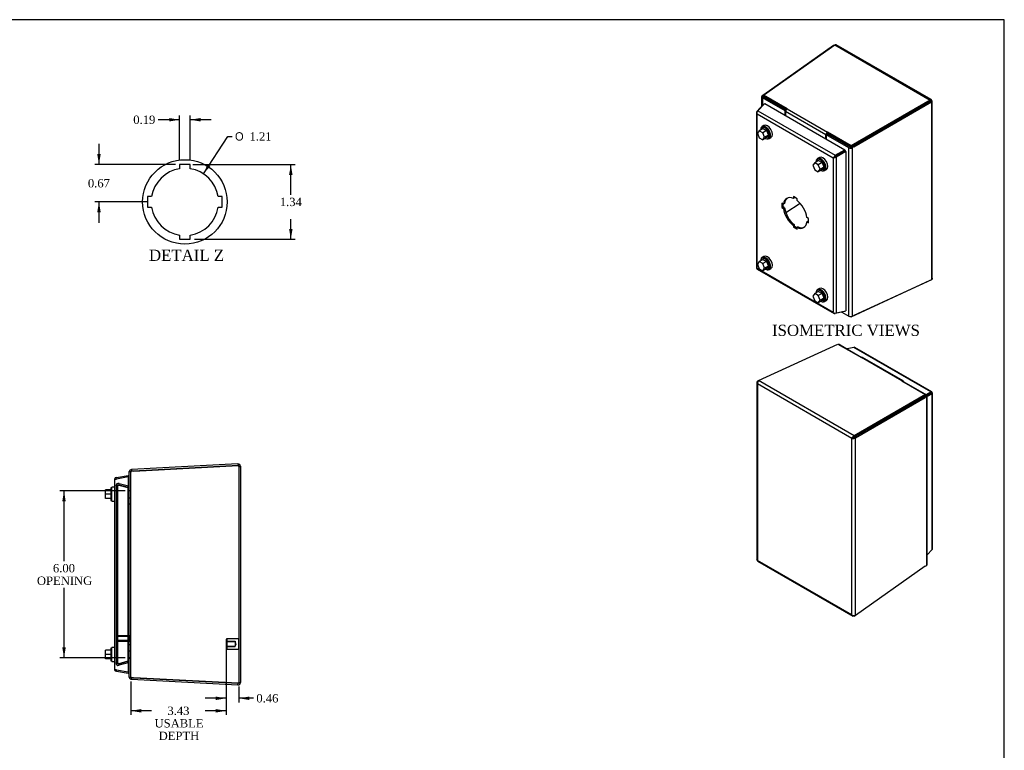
# Model space of a CAD drawing. Header units: inches. Extents: x 0.2 to 65.9, y -0.4 to 43.8.
# Tile 5 of 5: x 30.5 to 65.9, y 17.6 to 43.8. Entities that reach past the tile are written whole.
import ezdxf
from ezdxf.enums import TextEntityAlignment as Align
from ezdxf.lldxf.tags import DXFTag

# ---------------------------------------------------------------- set-up
doc = ezdxf.new("R2010")
doc.units = ezdxf.units.IN
doc.header["$MEASUREMENT"] = 0
for name, color, linetype in [('COM71392-1', 7, 'Continuous'), ('COM71395-1', 7, 'Continuous'), ('COM71396-1', 7, 'Continuous'), ('Default', 7, 'Continuous'), ('GSK88080', 7, 'Continuous'), ('QLB30085', 7, 'Continuous'), ('RVN01001', 7, 'Continuous'), ('SCS88040', 7, 'Continuous'), ('STD26154', 7, 'Continuous'), ('STD26202', 7, 'Continuous'), ('WAM88001', 7, 'Continuous')]:
    doc.layers.add(name, color=color, linetype=linetype)
doc.styles.add('SEACAD_Solid_Edge_ANSI1_Symbols', font='txt')
doc.styles.add('SEACAD_Times_New_Roman', font='times.ttf')
tags = doc.linetypes.add('CENTER2', pattern=[1.125, 0.75, -0.125, 0.125, -0.125]).pattern_tags.tags
tags[10:11] = [DXFTag(74, 4), DXFTag(75, 0), DXFTag(340, '0'), DXFTag(46, 0.0), DXFTag(50, 0.0), DXFTag(44, 0.0), DXFTag(45, 0.0)]
tags[8:9] = [DXFTag(74, 4), DXFTag(75, 0), DXFTag(340, '0'), DXFTag(46, 0.0), DXFTag(50, 0.0), DXFTag(44, 0.0), DXFTag(45, 0.0)]
tags[6:7] = [DXFTag(74, 4), DXFTag(75, 0), DXFTag(340, '0'), DXFTag(46, 0.0), DXFTag(50, 0.0), DXFTag(44, 0.0), DXFTag(45, 0.0)]
tags[4:5] = [DXFTag(74, 4), DXFTag(75, 0), DXFTag(340, '0'), DXFTag(46, 0.0), DXFTag(50, 0.0), DXFTag(44, 0.0), DXFTag(45, 0.0)]
tags = doc.linetypes.add('HIDDEN2', pattern=[0.1875, 0.125, -0.0625]).pattern_tags.tags
tags[6:7] = [DXFTag(74, 4), DXFTag(75, 0), DXFTag(340, '0'), DXFTag(46, 0.0), DXFTag(50, 0.0), DXFTag(44, 0.0), DXFTag(45, 0.0)]
tags[4:5] = [DXFTag(74, 4), DXFTag(75, 0), DXFTag(340, '0'), DXFTag(46, 0.0), DXFTag(50, 0.0), DXFTag(44, 0.0), DXFTag(45, 0.0)]
doc.dimstyles.new('HAM_(_STH_-_48x32)', dxfattribs={"dimtxt": 0.3, "dimasz": 0.375, "dimexe": 0.15, "dimexo": 0.15, "dimgap": 0.075, "dimtad": 0, "dimtih": 1, "dimtoh": 1, "dimzin": 0, "dimdsep": 46, "dimtxsty": 'SEACAD_Times_New_Roman', "dimblk1": '_SE_FILLED', "dimblk2": '_SE_FILLED', "dimsah": 1, "dimcen": 0.15, "dimadec": 0, "dimazin": 0, "dimtfac": 0.8, "dimtofl": 0, "dimtmove": 0, "dimatfit": 3, "dimfxl": 1, "dimtolj": 1, "dimtzin": 0, "dimarcsym": 0})

# ---------------------------------------------------------------- blocks, each defined once
blk = doc.blocks.new('SE4')
at = {"layer": 'COM71392-1', "color": 7, "linetype": 'Continuous'}
for p, q in [((33.89, 27.292), (33.89, 20.49)), ((33.961, 27.32), (33.895, 27.32)), ((33.895, 27.32), (33.962, 27.32)), ((33.961, 27.376), (34.38, 27.45)), ((34.38, 27.394), (33.961, 27.32)), ((33.961, 27.376), (33.971, 27.322)), ((34.38, 27.45), (34.39, 27.394)), ((34.38, 27.394), (34.38, 20.388)), ((34.38, 27.394), (34.39, 27.394)), ((34.39, 27.394), (34.39, 27.394)), ((33.895, 20.461), (33.962, 20.461)), ((33.961, 20.461), (33.895, 20.461)), ((33.961, 20.461), (34.38, 20.388)), ((33.961, 20.405), (33.971, 20.46)), ((34.38, 20.331), (33.961, 20.405)), ((34.38, 20.388), (34.39, 20.388)), ((34.38, 20.331), (34.39, 20.387)), ((34.39, 20.387), (34.39, 20.388))]:
    blk.add_line(p, q, dxfattribs=at)
for centre, start, end in [((33.976, 27.292), 160.6045, 180), ((33.976, 27.292), 100, 160.6045), ((33.976, 20.49), 180, 199.3955), ((33.976, 20.49), 199.3955, 260)]:
    blk.add_arc(centre, 0.086, start, end, dxfattribs=at)
for centre, start_param, end_param in [((33.976, 27.292), 2.803078, 3.141593), ((33.976, 20.49), 3.141593, 3.480107)]:
    blk.add_ellipse(centre, major_axis=(0.086, 0), ratio=0.996101, start_param=start_param, end_param=end_param, dxfattribs=at)
at = {"layer": 'COM71395-1', "color": 7, "linetype": 'Continuous'}
for p, q in [((38.332, 27.862), (34.504, 27.661)), ((34.504, 27.661), (34.507, 27.604)), ((34.583, 27.608), (38.332, 27.805)), ((38.332, 27.862), (38.335, 27.805)), ((38.332, 27.805), (38.335, 27.805)), ((38.335, 27.805), (38.333, 27.805)), ((38.422, 27.776), (38.422, 20.006)), ((34.422, 27.597), (34.504, 27.597)), ((34.422, 20.184), (34.422, 27.597)), ((34.576, 27.608), (34.507, 27.604)), ((34.504, 20.184), (34.422, 20.184)), ((34.504, 20.121), (34.507, 20.177)), ((34.504, 20.121), (38.332, 19.92)), ((34.507, 20.177), (34.576, 20.174)), ((38.332, 19.977), (34.583, 20.173)), ((38.332, 19.977), (38.335, 19.977)), ((38.332, 19.92), (38.335, 19.977)), ((38.333, 19.977), (38.335, 19.977))]:
    blk.add_line(p, q, dxfattribs=at)
at = {"layer": 'COM71395-1', "color": 7, "linetype": 'HIDDEN2'}
for p, q in [((38.333, 27.805), (34.576, 27.608)), ((34.586, 27.608), (38.335, 27.805)), ((38.365, 27.776), (38.422, 27.776)), ((38.365, 27.776), (38.365, 20.006)), ((34.479, 20.184), (34.479, 27.597)), ((34.507, 27.597), (34.504, 27.597)), ((34.479, 26.9), (34.422, 26.9)), ((34.479, 26.891), (34.422, 26.891)), ((34.422, 26.647), (34.479, 26.647)), ((34.479, 26.419), (34.422, 26.419)), ((34.479, 21.362), (34.422, 21.362)), ((34.479, 21.134), (34.422, 21.134)), ((34.479, 20.891), (34.422, 20.891)), ((34.422, 20.881), (34.479, 20.881)), ((34.507, 20.184), (34.504, 20.184)), ((34.576, 20.174), (38.333, 19.977)), ((38.335, 19.977), (34.586, 20.173)), ((38.365, 20.006), (38.422, 20.006))]:
    blk.add_line(p, q, dxfattribs=at)
at = {"layer": 'COM71395-1', "color": 7, "linetype": 'Continuous'}
for centre, radius, start, end in [((34.508, 27.575), 0.086, 93, 164.8964), ((38.336, 27.776), 0.086, 0, 93), ((38.336, 27.776), 0.029, 61.976, 93), ((34.508, 27.575), 0.029, 93, 129.402), ((34.508, 20.206), 0.086, 195.1036, 267), ((34.508, 20.206), 0.029, 230.598, 267), ((38.336, 20.006), 0.086, 267, 0), ((38.336, 20.006), 0.029, 267, 298.1484)]:
    blk.add_arc(centre, radius, start, end, dxfattribs=at)
at = {"layer": 'COM71395-1', "color": 7, "linetype": 'HIDDEN2'}
for centre, radius, start, end in [((38.336, 27.776), 0.029, 0, 61.976), ((34.508, 27.575), 0.086, 164.8964, 180), ((34.508, 27.575), 0.029, 129.402, 180), ((34.508, 20.206), 0.086, 180, 195.1036), ((34.508, 20.206), 0.029, 180, 230.598), ((38.336, 20.006), 0.029, 298.1484, 0)]:
    blk.add_arc(centre, radius, start, end, dxfattribs=at)
at = {"layer": 'COM71395-1', "color": 7, "linetype": 'Continuous'}
for centre, major_axis, start_param, end_param in [((34.609, 27.109), (0, 0.5), 0.052288, 0.212854), ((34.609, 20.673), (0, -0.5), 6.070332, 6.230897)]:
    blk.add_ellipse(centre, major_axis=major_axis, ratio=0.99863, start_param=start_param, end_param=end_param, dxfattribs=at)
at = {"layer": 'COM71395-1', "color": 7, "linetype": 'HIDDEN2'}
for centre, major_axis, start_param, end_param in [((34.612, 27.109), (0, 0.5), 0.052288, 0.212854), ((34.612, 20.673), (0, -0.5), 6.070332, 6.230897)]:
    blk.add_ellipse(centre, major_axis=major_axis, ratio=0.99863, start_param=start_param, end_param=end_param, dxfattribs=at)
at = {"layer": 'COM71395-1', "color": 7, "linetype": 'Continuous'}
for points in [[(38.332, 27.805), (38.338, 27.803), (38.343, 27.802), (38.355, 27.8), (38.361, 27.799), (38.371, 27.796), (38.377, 27.795), (38.387, 27.793), (38.391, 27.791), (38.404, 27.788), (38.411, 27.785), (38.418, 27.782), (38.419, 27.78), (38.422, 27.778), (38.422, 27.777), (38.422, 27.776)], [(38.422, 20.006), (38.422, 20.005), (38.422, 20.003), (38.419, 20.001), (38.418, 20), (38.413, 19.997), (38.41, 19.996), (38.404, 19.994), (38.4, 19.993), (38.387, 19.989), (38.377, 19.987), (38.361, 19.983), (38.355, 19.982), (38.343, 19.979), (38.338, 19.978), (38.332, 19.977)]]:
    blk.add_open_spline(points, degree=3, knots=[0, 0, 0, 0, 0.125, 0.125, 0.25, 0.25, 0.375, 0.375, 0.5, 0.5, 0.75, 0.75, 0.875, 0.875, 1, 1, 1, 1], dxfattribs=at)
at = {"layer": 'COM71395-1', "color": 7, "linetype": 'HIDDEN2'}
for points in [[(38.335, 27.805), (38.339, 27.802), (38.343, 27.8), (38.35, 27.795), (38.353, 27.793), (38.362, 27.785), (38.365, 27.781), (38.365, 27.776)], [(38.365, 20.006), (38.365, 20.003), (38.364, 20.001), (38.361, 19.996), (38.359, 19.994), (38.35, 19.987), (38.343, 19.982), (38.335, 19.977)]]:
    blk.add_open_spline(points, degree=3, knots=[0, 0, 0, 0, 0.25, 0.25, 0.5, 0.5, 1, 1, 1, 1], dxfattribs=at)
at = {"layer": 'COM71396-1', "color": 7, "linetype": 'HIDDEN2'}
for p, q in [((34.004, 27.077), (33.947, 27.077)), ((33.947, 27.077), (33.947, 20.705)), ((34.004, 26.974), (33.947, 26.974)), ((34.004, 27.077), (34.004, 20.705)), ((34.031, 27.1), (34.026, 27.1)), ((34.055, 27.16), (34.041, 27.105)), ((34.041, 27.105), (34.375, 27.015)), ((34.375, 27.015), (34.041, 27.105)), ((34.055, 27.105), (34.041, 27.105)), ((34.055, 27.16), (34.39, 27.07)), ((34.39, 27.015), (34.055, 27.105)), ((34.39, 27.07), (34.375, 27.015)), ((34.375, 27.015), (34.375, 20.766)), ((34.39, 27.015), (34.375, 27.015)), ((34.39, 27.015), (34.39, 20.766)), ((34.004, 26.577), (33.947, 26.577)), ((33.947, 26.574), (34.004, 26.574)), ((34.004, 21.208), (33.947, 21.208)), ((34.004, 21.205), (33.947, 21.205)), ((33.947, 20.808), (34.004, 20.808)), ((34.004, 20.705), (33.947, 20.705)), ((34.026, 20.682), (34.031, 20.682)), ((34.041, 20.677), (34.375, 20.766)), ((34.375, 20.766), (34.041, 20.677)), ((34.055, 20.677), (34.041, 20.677)), ((34.055, 20.621), (34.041, 20.677)), ((34.055, 20.677), (34.39, 20.766)), ((34.39, 20.711), (34.055, 20.621)), ((34.39, 20.766), (34.375, 20.766)), ((34.39, 20.711), (34.375, 20.766))]:
    blk.add_line(p, q, dxfattribs=at)
for centre, radius, start, end in [((34.033, 27.077), 0.086, 75, 180), ((34.033, 27.077), 0.029, 75, 180), ((34.033, 20.705), 0.086, 180, 285), ((34.033, 20.705), 0.029, 180, 285)]:
    blk.add_arc(centre, radius, start, end, dxfattribs=at)
for points, knots in [([(33.947, 27.077), (33.947, 27.079), (33.95, 27.082), (33.962, 27.086), (33.97, 27.089), (33.991, 27.093), (34.004, 27.096), (34.029, 27.1), (34.043, 27.103), (34.055, 27.105)], [0, 0, 0, 0, 0.25, 0.25, 0.5, 0.5, 0.75, 0.75, 1, 1, 1, 1]), ([(34.004, 27.077), (34.004, 27.079), (34.005, 27.082), (34.009, 27.086), (34.012, 27.089), (34.019, 27.093), (34.023, 27.096), (34.029, 27.098), (34.03, 27.099), (34.031, 27.1)], [0, 0, 0, 0, 0.25, 0.25, 0.5, 0.5, 0.75, 0.75, 0.8121507, 0.8121507, 0.8121507, 0.8121507]), ([(33.947, 20.705), (33.947, 20.702), (33.95, 20.7), (33.962, 20.695), (33.97, 20.693), (33.991, 20.688), (34.004, 20.686), (34.029, 20.681), (34.043, 20.679), (34.055, 20.677)], [0, 0, 0, 0, 0.25, 0.25, 0.5, 0.5, 0.75, 0.75, 1, 1, 1, 1]), ([(34.055, 20.677), (34.043, 20.679), (34.029, 20.681), (34.004, 20.686), (33.991, 20.688), (33.97, 20.693), (33.962, 20.695), (33.95, 20.7), (33.947, 20.702), (33.947, 20.705)], [0, 0, 0, 0, 0.25, 0.25, 0.5, 0.5, 0.75, 0.75, 1, 1, 1, 1]), ([(34.004, 20.705), (34.004, 20.702), (34.005, 20.7), (34.009, 20.695), (34.012, 20.693), (34.019, 20.688), (34.023, 20.686), (34.029, 20.683), (34.03, 20.682), (34.031, 20.682)], [0, 0, 0, 0, 0.25, 0.25, 0.5, 0.5, 0.75, 0.75, 0.8121507, 0.8121507, 0.8121507, 0.8121507]), ([(34.031, 20.682), (34.03, 20.682), (34.029, 20.683), (34.023, 20.686), (34.019, 20.688), (34.012, 20.693), (34.009, 20.695), (34.005, 20.7), (34.004, 20.702), (34.004, 20.705)], [0.1878492, 0.1878492, 0.1878492, 0.1878492, 0.25, 0.25, 0.5, 0.5, 0.75, 0.75, 1, 1, 1, 1])]:
    blk.add_open_spline(points, degree=3, knots=knots, dxfattribs=at)
blk.add_open_spline([(34.055, 27.105), (34.046, 27.103), (34.036, 27.101), (34.026, 27.1)], degree=3, dxfattribs=at)
at = {"layer": 'GSK88080', "color": 7, "linetype": 'Continuous'}
for p, q in [((34.39, 27.444), (34.422, 27.453)), ((34.39, 27.444), (34.39, 20.337)), ((34.422, 20.329), (34.39, 20.337))]:
    blk.add_line(p, q, dxfattribs=at)
at = {"layer": 'SCS88040', "color": 7, "linetype": 'Continuous'}
for p, q in [((33.563, 26.774), (33.563, 26.93)), ((33.757, 26.93), (33.563, 26.93)), ((33.757, 26.999), (33.757, 26.549)), ((33.797, 26.999), (33.757, 26.999)), ((33.757, 26.774), (33.563, 26.774)), ((33.563, 26.618), (33.563, 26.774)), ((33.757, 26.618), (33.563, 26.618)), ((33.757, 26.549), (33.797, 26.549)), ((33.563, 21.008), (33.563, 21.164)), ((33.757, 21.164), (33.563, 21.164)), ((33.757, 21.008), (33.563, 21.008)), ((33.563, 20.852), (33.563, 21.008)), ((33.757, 21.233), (33.757, 20.783)), ((33.797, 21.233), (33.757, 21.233)), ((33.757, 20.852), (33.563, 20.852)), ((33.757, 20.783), (33.797, 20.783))]:
    blk.add_line(p, q, dxfattribs=at)
at = {"layer": 'STD26154', "color": 7, "linetype": 'HIDDEN2'}
for p, q in [((37.925, 21.578), (37.905, 21.558)), ((37.905, 21.558), (37.905, 21.223)), ((37.905, 21.486), (38.225, 21.486)), ((38.225, 21.469), (37.905, 21.469)), ((37.905, 21.313), (38.225, 21.313)), ((37.905, 21.296), (38.225, 21.296)), ((37.925, 21.578), (37.925, 21.203)), ((38.345, 21.578), (37.925, 21.578)), ((38.225, 21.486), (38.225, 21.469)), ((38.225, 21.469), (38.225, 21.313)), ((38.272, 21.391), (38.225, 21.469)), ((38.225, 21.313), (38.272, 21.391)), ((38.225, 21.296), (38.225, 21.313)), ((38.345, 21.578), (38.345, 21.203)), ((38.365, 21.558), (38.345, 21.578)), ((37.905, 21.223), (37.925, 21.203)), ((37.925, 21.203), (38.345, 21.203)), ((38.345, 21.203), (38.365, 21.223))]:
    blk.add_line(p, q, dxfattribs=at)
at = {"layer": 'STD26202', "color": 7, "linetype": 'HIDDEN2'}
for p, q in [((33.982, 21.711), (33.947, 21.711)), ((33.982, 21.461), (33.982, 21.711)), ((34.447, 21.681), (33.982, 21.681)), ((34.447, 21.662), (33.982, 21.662)), ((34.447, 21.491), (34.447, 21.681)), ((33.947, 21.461), (33.982, 21.461)), ((34.447, 21.511), (33.982, 21.511)), ((33.982, 21.491), (34.447, 21.491))]:
    blk.add_line(p, q, dxfattribs=at)
at = {"layer": 'WAM88001', "color": 7, "linetype": 'Continuous'}
for p, q in [((33.797, 26.524), (33.797, 27.024)), ((33.89, 27.024), (33.797, 27.024)), ((33.797, 26.524), (33.89, 26.524)), ((33.797, 20.758), (33.797, 21.258)), ((33.89, 21.258), (33.797, 21.258)), ((33.797, 20.758), (33.89, 20.758))]:
    blk.add_line(p, q, dxfattribs=at)
blk = doc.blocks.new('DMBLK293')
at = {"layer": 'Default', "linetype": 'Continuous', "transparency": 16777216}
for points in [[(32.013, 26.516), (32.138, 26.516), (32.076, 26.891)], [(32.013, 21.266), (32.076, 20.891), (32.138, 21.266)]]:
    blk.add_hatch(color=7, dxfattribs=at).paths.add_polyline_path(points)
at = {"layer": 'Default', "color": 7, "linetype": 'Continuous', "transparency": 16777216}
for p, q in [((34.272, 26.891), (31.926, 26.891)), ((32.076, 24.369), (32.076, 26.891)), ((32.076, 20.891), (32.076, 23.409)), ((34.272, 20.891), (31.926, 20.891))]:
    blk.add_line(p, q, dxfattribs=at)
at = {"layer": 'Default', "color": 7, "linetype": 'Continuous', "transparency": 16777216, "style": 'SEACAD_Times_New_Roman'}
for s, p in [('6.00', (31.677, 24.264)), ('OPENING', (31.102, 23.814))]:
    blk.add_text(s, height=0.3, dxfattribs=at).set_placement(p, align=Align.TOP_LEFT)
blk = doc.blocks.new('_SE_FILLED')
at = {"color": 0}
blk.add_line((0, 0), (-1, 0), dxfattribs=at)
blk.add_solid([(0, 0), (-1, -0.1665), (-1, 0.1665), (0, 0)], dxfattribs=at)
blk = doc.blocks.new('DMBLK294')
at = {"layer": 'Default', "linetype": 'Continuous', "transparency": 16777216}
for points in [[(34.854, 18.923), (34.854, 19.048), (34.479, 18.986)], [(37.53, 18.923), (37.905, 18.986), (37.53, 19.048)]]:
    blk.add_hatch(color=7, dxfattribs=at).paths.add_polyline_path(points)
at = {"layer": 'Default', "color": 7, "linetype": 'Continuous', "transparency": 16777216}
for p, q in [((37.905, 21.408), (37.905, 18.836)), ((34.479, 20.034), (34.479, 18.836)), ((35.227, 18.986), (34.479, 18.986)), ((37.905, 18.986), (37.157, 18.986))]:
    blk.add_line(p, q, dxfattribs=at)
at = {"layer": 'Default', "color": 7, "linetype": 'Continuous', "transparency": 16777216, "style": 'SEACAD_Times_New_Roman'}
for s, p in [('3.43', (35.794, 19.136)), ('USABLE', (35.332, 18.686)), ('DEPTH', (35.478, 18.236))]:
    blk.add_text(s, height=0.3, dxfattribs=at).set_placement(p, align=Align.TOP_LEFT)
blk = doc.blocks.new('DMBLK295')
at = {"layer": 'Default', "linetype": 'Continuous', "transparency": 16777216}
for points in [[(37.53, 19.373), (37.905, 19.436), (37.53, 19.498)], [(38.74, 19.373), (38.74, 19.498), (38.365, 19.436)]]:
    blk.add_hatch(color=7, dxfattribs=at).paths.add_polyline_path(points)
at = {"layer": 'Default', "color": 7, "linetype": 'Continuous', "transparency": 16777216}
for p, q in [((37.905, 21.408), (37.905, 19.286)), ((38.365, 19.856), (38.365, 19.286)), ((37.905, 19.436), (37.155, 19.436)), ((38.887, 19.436), (38.365, 19.436))]:
    blk.add_line(p, q, dxfattribs=at)
at = {"layer": 'Default', "color": 7, "linetype": 'Continuous', "transparency": 16777216, "style": 'SEACAD_Times_New_Roman'}
blk.add_text('0.46', height=0.3, dxfattribs=at).set_placement((38.992, 19.586), align=Align.TOP_LEFT)
blk = doc.blocks.new('SE5')
at = {"layer": 'COM71392-1', "color": 7, "linetype": 'Continuous'}
for p, q in [((56.991, 40.541), (57.235, 40.802)), ((57.275, 40.825), (57.031, 40.564)), ((57.235, 40.802), (57.249, 40.797)), ((57.275, 40.825), (60.156, 39.162)), ((56.976, 40.512), (56.976, 34.912)), ((56.984, 40.491), (56.984, 40.491)), ((56.991, 40.541), (57.005, 40.535)), ((57.001, 34.9), (57.001, 40.454)), ((57.001, 40.454), (59.737, 38.874)), ((57.031, 40.564), (59.807, 38.961)), ((59.807, 38.961), (60.156, 39.162)), ((59.807, 38.961), (59.814, 38.919)), ((60.163, 39.12), (59.814, 38.919)), ((59.814, 38.919), (60.163, 39.12)), ((60.195, 39.093), (59.847, 38.892)), ((60.156, 39.162), (60.163, 39.12)), ((60.195, 39.093), (60.163, 39.12)), ((60.195, 39.093), (60.195, 33.373)), ((59.777, 38.898), (59.737, 38.874)), ((59.737, 38.874), (59.737, 33.321)), ((59.76, 38.888), (59.814, 38.919)), ((59.76, 38.888), (59.814, 38.919)), ((59.847, 38.892), (59.814, 38.919)), ((59.847, 38.892), (59.847, 33.292)), ((57.946, 37.209), (57.894, 37.239)), ((57.894, 37.239), (57.894, 37.084)), ((57.934, 37.107), (57.934, 37.216)), ((57.987, 37.232), (57.946, 37.209)), ((58.436, 37.397), (58.302, 37.475)), ((58.302, 37.475), (58.302, 37.414)), ((58.342, 37.437), (58.302, 37.414)), ((58.342, 37.437), (58.342, 37.452)), ((58.436, 37.336), (58.436, 37.397)), ((57.934, 37.107), (57.894, 37.084)), ((57.894, 37.084), (57.946, 37.054)), ((57.987, 37.077), (57.934, 37.107)), ((57.987, 37.077), (57.946, 37.054)), ((58.844, 36.691), (58.791, 36.721)), ((58.832, 36.589), (58.791, 36.566)), ((58.791, 36.566), (58.844, 36.535)), ((58.844, 36.582), (58.832, 36.589)), ((58.844, 36.535), (58.844, 36.691)), ((58.342, 36.462), (58.302, 36.438)), ((58.302, 36.438), (58.302, 36.377)), ((58.342, 36.401), (58.302, 36.377)), ((58.302, 36.377), (58.436, 36.3)), ((58.342, 36.401), (58.342, 36.462)), ((58.436, 36.346), (58.342, 36.401)), ((58.476, 36.384), (58.436, 36.361)), ((58.436, 36.3), (58.436, 36.361)), ((56.999, 34.873), (59.775, 33.27)), ((57.001, 34.9), (59.737, 33.321)), ((59.76, 33.288), (59.76, 33.288)), ((60.156, 33.35), (59.807, 33.269)), ((59.807, 33.269), (59.809, 33.284)), ((59.847, 33.292), (60.195, 33.373)), ((60.156, 33.35), (60.158, 33.364))]:
    blk.add_line(p, q, dxfattribs=at)
for centre, major_axis, ratio, start_param, end_param in [((57.062, 40.512), (0.086, 0), 0.57735, 2.530727, 3.588476), ((57.042, 40.501), (0.043, 0.0745), 0.57735, 0.959931, 2.01768), ((57.062, 40.489), (-0.061, 0.105), 0.578477, 1.233262, 1.571777), ((57.062, 40.489), (-0.061, 0.105), 0.578477, 1.231301, 1.569816), ((59.818, 38.898), (0.043, 0.0745), 0.57735, 0.959931, 2.01768), ((59.797, 38.91), (-0.086, -0.0495), 0.001692, 0.784425, 1.12294), ((59.797, 38.91), (-0.0858, -0.0497), 0.001692, -1.12294, -0.784425), ((59.797, 38.933), (0.086, 0), 0.57735, 4.265505, 5.323254), ((59.797, 38.91), (0.029, 0.0167), 0.001692, 3.926018, 5.322281), ((59.797, 38.91), (0.0289, 0.0168), 0.001692, 0.960904, 2.357167), ((58.369, 36.887), (0.302, -0.524), 0.57735, 2.513872, 3.769313), ((58.409, 36.911), (0.302, -0.524), 0.57735, 3.208262, 3.769313), ((58.369, 36.887), (0.302, -0.524), 0.57735, 0.943076, 2.198517), ((58.369, 36.887), (-0.302, 0.524), 0.57735, 0.943076, 2.198517), ((58.409, 36.911), (0.302, -0.524), 0.57735, 4.084668, 5.34011), ((58.369, 36.887), (-0.302, 0.524), 0.57735, 2.513872, 3.769313), ((58.409, 36.911), (-0.302, 0.524), 0.57735, 2.513872, 3.074923), ((57.062, 34.912), (0.086, 0), 0.57735, 3.141593, 3.588476), ((57.062, 34.935), (-0.0858, -0.0497), 0.001692, -0.784425, -0.445911), ((57.062, 34.935), (-0.086, -0.0495), 0.001692, 0.445911, 0.784425), ((57.042, 34.947), (0.043, 0.0745), 0.57735, 2.694709, 3.141593), ((59.797, 33.356), (0.061, -0.105), 0.578477, 4.713369, 5.051884), ((59.797, 33.356), (0.061, -0.105), 0.578477, 4.711408, 5.049923), ((59.797, 33.333), (0.086, 0), 0.57735, 4.265505, 5.323254), ((59.818, 33.344), (0.043, 0.0745), 0.57735, 2.694709, 3.752458)]:
    blk.add_ellipse(centre, major_axis=major_axis, ratio=ratio, start_param=start_param, end_param=end_param, dxfattribs=at)
at = {"layer": 'COM71395-1', "color": 7, "linetype": 'Continuous'}
for p, q in [((57.226, 41.127), (59.791, 42.935)), ((59.75, 42.912), (57.239, 41.141)), ((59.75, 42.912), (59.755, 42.91)), ((59.791, 42.935), (63.228, 40.95)), ((63.264, 40.963), (59.847, 42.935)), ((57.228, 41.076), (57.185, 41.098)), ((58.076, 40.636), (57.226, 41.127)), ((57.226, 41.127), (57.228, 41.081)), ((58.047, 40.608), (57.228, 41.081)), ((57.228, 41.054), (57.228, 41.076)), ((57.239, 41.141), (57.243, 41.139)), ((57.163, 41.065), (57.163, 40.725)), ((58.004, 40.559), (57.189, 41.03)), ((57.189, 41.03), (57.189, 40.752)), ((58.034, 40.588), (57.229, 41.053)), ((63.228, 40.95), (60.38, 39.306)), ((63.23, 40.905), (60.382, 39.26)), ((60.441, 39.294), (63.231, 40.905)), ((60.479, 39.27), (63.269, 40.881)), ((63.228, 40.95), (63.23, 40.905)), ((63.269, 40.881), (63.231, 40.905)), ((63.232, 40.906), (63.272, 40.929)), ((63.269, 40.881), (63.269, 34.489)), ((63.297, 34.538), (63.297, 40.905)), ((58.004, 40.559), (58.026, 40.572)), ((58.004, 40.404), (58.004, 40.559)), ((59.472, 39.693), (58.018, 40.532)), ((58.018, 40.532), (58.018, 40.396)), ((58.076, 40.636), (59.529, 39.797)), ((59.472, 39.557), (59.472, 39.693)), ((59.486, 39.703), (59.526, 39.727)), ((60.302, 39.232), (59.486, 39.703)), ((59.486, 39.703), (59.486, 39.549)), ((60.342, 39.256), (59.526, 39.727)), ((59.532, 39.751), (59.529, 39.797)), ((60.38, 39.306), (59.529, 39.797)), ((60.382, 39.26), (59.532, 39.751)), ((59.793, 39.573), (59.793, 39.601)), ((59.835, 39.549), (59.835, 39.576)), ((60.38, 39.306), (60.382, 39.26)), ((60.302, 33.179), (60.302, 39.232)), ((60.382, 39.255), (60.42, 39.231)), ((60.42, 39.231), (60.42, 33.178)), ((60.441, 39.294), (60.479, 39.27)), ((60.38, 33.149), (63.228, 34.466)), ((63.269, 34.489), (60.479, 33.2)), ((63.228, 34.466), (63.229, 34.471)), ((60.049, 33.325), (60.302, 33.179)), ((60.352, 33.165), (60.38, 33.149)), ((60.38, 33.149), (60.38, 33.166))]:
    blk.add_line(p, q, dxfattribs=at)
for centre, start, end in [((59.791, 42.779), 102.1909, 107.1497), ((63.134, 34.568), 312.8503, 317.8091)]:
    blk.add_arc(centre, 0.139, start, end, dxfattribs=at)
for centre, major_axis, ratio, start_param, end_param in [((57.249, 41.065), (0.086, 0), 0.57735, 2.408554, 3.926991), ((57.256, 40.744), (0.231, 0.444), 0.546343, 0.812842, 0.973407), ((57.249, 41.065), (0.029, 0), 0.57735, 2.408554, 3.926991), ((57.298, 40.722), (0.231, 0.444), 0.546343, 0.962332, 0.973407), ((58.079, 40.568), (-0.043, -0.0745), 0.57735, 3.979351, 5.497787), ((59.533, 39.728), (0.043, 0.0745), 0.57735, 0.837758, 2.356194), ((59.533, 39.728), (0.0145, 0.0251), 0.57735, 0.837758, 2.276895), ((60.362, 39.268), (-0.086, 0), 0.57735, 0.785398, 2.303835), ((60.362, 39.268), (-0.029, 0), 0.57735, 0.785398, 2.303835), ((60.46, 38.897), (0.27, 0.421), 0.606775, 0.865274, 1.025839), ((60.498, 38.872), (0.27, 0.421), 0.606775, 0.865274, 1.025839), ((60.362, 33.214), (0.086, 0), 0.57735, 3.926991, 5.445427), ((60.498, 33.617), (-0.27, -0.421), 0.606775, 0.600132, 0.760697)]:
    blk.add_ellipse(centre, major_axis=major_axis, ratio=ratio, start_param=start_param, end_param=end_param, dxfattribs=at)
for points, knots in [([(59.791, 42.935), (59.796, 42.937), (59.801, 42.939), (59.81, 42.941), (59.815, 42.942), (59.825, 42.942), (59.829, 42.942), (59.838, 42.94), (59.842, 42.938), (59.846, 42.936), (59.847, 42.936), (59.847, 42.935)], [0, 0, 0, 0, 0.125, 0.125, 0.25, 0.25, 0.375, 0.375, 0.5, 0.5, 0.5162575, 0.5162575, 0.5162575, 0.5162575]), ([(63.272, 40.929), (63.273, 40.933), (63.273, 40.937), (63.273, 40.945), (63.273, 40.948), (63.271, 40.954), (63.27, 40.956), (63.267, 40.96), (63.265, 40.962), (63.259, 40.965), (63.253, 40.965), (63.245, 40.962), (63.241, 40.96), (63.235, 40.956), (63.232, 40.954), (63.228, 40.95)], [0, 0, 0, 0, 0.125, 0.125, 0.25, 0.25, 0.375, 0.375, 0.5, 0.5, 0.75, 0.75, 0.875, 0.875, 1, 1, 1, 1]), ([(63.235, 40.913), (63.235, 40.913), (63.235, 40.913), (63.235, 40.913), (63.233, 40.911), (63.23, 40.905)], [0.4849801, 0.4849801, 0.4849801, 0.4849801, 0.5, 0.5, 1, 1, 1, 1]), ([(63.231, 40.905), (63.233, 40.905), (63.236, 40.904), (63.239, 40.905), (63.24, 40.905), (63.24, 40.905), (63.24, 40.905), (63.24, 40.905)], [0, 0, 0, 0, 0.25, 0.25, 0.5, 0.5, 0.5163191, 0.5163191, 0.5163191, 0.5163191]), ([(63.232, 40.906), (63.233, 40.908), (63.234, 40.91), (63.235, 40.911), (63.235, 40.911), (63.235, 40.911)], [0, 0, 0, 0, 0.25, 0.25, 0.2692516, 0.2692516, 0.2692516, 0.2692516]), ([(63.269, 40.881), (63.273, 40.882), (63.277, 40.883), (63.284, 40.887), (63.287, 40.889), (63.292, 40.893), (63.294, 40.895), (63.296, 40.9), (63.297, 40.902), (63.297, 40.909), (63.295, 40.914), (63.289, 40.92), (63.286, 40.922), (63.28, 40.926), (63.276, 40.928), (63.272, 40.929)], [0, 0, 0, 0, 0.125, 0.125, 0.25, 0.25, 0.375, 0.375, 0.5, 0.5, 0.75, 0.75, 0.875, 0.875, 1, 1, 1, 1]), ([(63.297, 34.538), (63.297, 34.538), (63.297, 34.537), (63.297, 34.528), (63.294, 34.519), (63.287, 34.507), (63.284, 34.504), (63.277, 34.496), (63.273, 34.493), (63.269, 34.489)], [0.4834863, 0.4834863, 0.4834863, 0.4834863, 0.5, 0.5, 0.75, 0.75, 0.875, 0.875, 1, 1, 1, 1])]:
    blk.add_open_spline(points, degree=3, knots=knots, dxfattribs=at)
blk.add_open_spline([(63.237, 40.906), (63.236, 40.906), (63.234, 40.906), (63.232, 40.906)], degree=3, dxfattribs=at)
at = {"layer": 'GSK88080', "color": 7, "linetype": 'Continuous'}
for p, q in [((60.128, 39.101), (60.128, 39.101)), ((59.82, 38.923), (59.82, 38.922))]:
    blk.add_line(p, q, dxfattribs=at)
at = {"layer": 'QLB30085', "color": 7, "linetype": 'Continuous'}
blk.add_line((58.029, 36.904), (58.545, 37.236), dxfattribs=at)
at = {"layer": 'RVN01001', "color": 7, "linetype": 'Continuous'}
blk.add_line((60.215, 39.338), (60.207, 39.334), dxfattribs=at)
for start_param, end_param in [(6.056729, 6.283185), (4.741265, 4.938846)]:
    blk.add_ellipse((60.294, 39.202), major_axis=(-0.079, 0.136), ratio=0.57735, start_param=start_param, end_param=end_param, dxfattribs=at)
at = {"layer": 'SCS88040', "color": 7, "linetype": 'Continuous'}
for p, q in [((57.077, 39.847), (57.014, 39.757)), ((57.014, 39.757), (57.077, 39.593)), ((57.214, 39.927), (57.077, 39.847)), ((57.205, 39.774), (57.077, 39.847)), ((57.194, 39.974), (57.166, 39.957)), ((57.342, 39.853), (57.205, 39.774)), ((57.268, 39.61), (57.205, 39.774)), ((57.214, 39.927), (57.342, 39.853)), ((57.406, 39.689), (57.268, 39.61)), ((57.342, 39.853), (57.406, 39.689)), ((57.406, 39.689), (57.342, 39.598)), ((57.077, 39.593), (57.205, 39.519)), ((57.205, 39.519), (57.268, 39.61)), ((57.342, 39.598), (57.205, 39.519)), ((57.391, 39.568), (57.419, 39.584)), ((59.071, 38.697), (59.007, 38.606)), ((59.007, 38.606), (59.071, 38.442)), ((59.208, 38.776), (59.071, 38.697)), ((59.198, 38.623), (59.071, 38.697)), ((59.187, 38.823), (59.159, 38.806)), ((59.335, 38.702), (59.198, 38.623)), ((59.262, 38.459), (59.198, 38.623)), ((59.208, 38.776), (59.335, 38.702)), ((59.335, 38.702), (59.399, 38.538)), ((59.071, 38.442), (59.198, 38.368)), ((59.198, 38.368), (59.262, 38.459)), ((59.335, 38.447), (59.198, 38.368)), ((59.399, 38.538), (59.262, 38.459)), ((59.399, 38.538), (59.335, 38.447)), ((59.384, 38.417), (59.412, 38.433)), ((57.077, 35.14), (57.014, 35.049)), ((57.214, 35.219), (57.077, 35.14)), ((57.205, 35.066), (57.077, 35.14)), ((57.194, 35.266), (57.166, 35.249)), ((57.342, 35.145), (57.205, 35.066)), ((57.268, 34.902), (57.205, 35.066)), ((57.214, 35.219), (57.342, 35.145)), ((57.342, 35.145), (57.406, 34.981)), ((57.014, 35.049), (57.077, 34.885)), ((57.077, 34.885), (57.205, 34.811)), ((57.205, 34.811), (57.268, 34.902)), ((57.342, 34.89), (57.205, 34.811)), ((57.406, 34.981), (57.268, 34.902)), ((57.406, 34.981), (57.342, 34.89)), ((57.391, 34.86), (57.419, 34.876)), ((59.208, 34.068), (59.071, 33.989)), ((59.187, 34.115), (59.159, 34.099)), ((59.335, 33.994), (59.198, 33.915)), ((59.208, 34.068), (59.335, 33.994)), ((59.335, 33.994), (59.399, 33.83)), ((59.071, 33.989), (59.007, 33.898)), ((59.007, 33.898), (59.071, 33.734)), ((59.198, 33.915), (59.071, 33.989)), ((59.071, 33.734), (59.198, 33.66)), ((59.262, 33.751), (59.198, 33.915)), ((59.198, 33.66), (59.262, 33.751)), ((59.335, 33.74), (59.198, 33.66)), ((59.399, 33.83), (59.262, 33.751)), ((59.399, 33.83), (59.335, 33.74)), ((59.384, 33.709), (59.412, 33.725))]:
    blk.add_line(p, q, dxfattribs=at)
for centre, major_axis, start_param, end_param in [((57.278, 39.762), (0.112, -0.195), 0, 3.828339), ((57.306, 39.779), (0.113, -0.195), 0, 3.141593), ((57.278, 39.762), (0.112, -0.195), 5.596439, 6.283185), ((59.272, 38.612), (0.113, -0.195), 0, 3.828339), ((59.3, 38.628), (0.113, -0.195), 0, 3.141593), ((59.272, 38.612), (0.113, -0.195), 5.596439, 6.283185), ((57.278, 35.055), (0.113, -0.195), 0, 3.828339), ((57.306, 35.071), (0.113, -0.195), 0, 3.141593), ((57.278, 35.055), (0.113, -0.195), 5.596439, 6.283185), ((59.272, 33.904), (0.113, -0.195), 0, 3.828339), ((59.3, 33.92), (0.113, -0.195), 0, 3.141593), ((59.272, 33.904), (0.113, -0.195), 5.596439, 6.283185)]:
    blk.add_ellipse(centre, major_axis=major_axis, ratio=0.57735, start_param=start_param, end_param=end_param, dxfattribs=at)
at = {"layer": 'WAM88001', "color": 7, "linetype": 'Continuous'}
for p, q in [((57.247, 40.033), (57.181, 39.995)), ((57.431, 39.562), (57.497, 39.6)), ((59.241, 38.882), (59.175, 38.844)), ((59.425, 38.411), (59.491, 38.449)), ((57.247, 35.325), (57.181, 35.287)), ((57.431, 34.854), (57.497, 34.892)), ((59.241, 34.175), (59.175, 34.137)), ((59.425, 33.704), (59.491, 33.742))]:
    blk.add_line(p, q, dxfattribs=at)
for centre, start_param, end_param in [((57.306, 39.779), 2.579472, 6.283185), ((57.372, 39.817), 3.141593, 6.283185), ((57.306, 39.779), 0, 0.562121), ((59.3, 38.628), 0, 0.562121), ((59.3, 38.628), 2.579472, 6.283185), ((59.366, 38.666), 3.141593, 6.283185), ((57.306, 35.071), 0, 0.562121), ((57.306, 35.071), 2.579472, 6.283185), ((57.372, 35.109), 3.141593, 6.283185), ((59.3, 33.92), 0, 0.562121), ((59.3, 33.92), 2.579472, 6.283185), ((59.366, 33.958), 3.141593, 6.283185)]:
    blk.add_ellipse(centre, major_axis=(-0.125, 0.217), ratio=0.57735, start_param=start_param, end_param=end_param, dxfattribs=at)
blk = doc.blocks.new('SE6')
at = {"layer": 'COM71392-1', "color": 7, "linetype": 'Continuous'}
for p, q in [((60.476, 32.056), (60.234, 32)), ((63.252, 30.453), (60.476, 32.056)), ((63.284, 30.452), (60.508, 32.055)), ((63.082, 30.355), (63.252, 30.453)), ((63.252, 30.453), (63.245, 30.403)), ((63.115, 30.329), (63.245, 30.403)), ((63.245, 30.403), (63.115, 30.328)), ((63.291, 30.384), (63.12, 30.285)), ((63.242, 30.401), (63.241, 30.401)), ((63.242, 30.401), (63.282, 30.425)), ((63.242, 30.401), (63.242, 30.401)), ((63.299, 30.434), (63.245, 30.403)), ((63.299, 30.434), (63.245, 30.403)), ((63.291, 30.384), (63.245, 30.403)), ((63.291, 24.784), (63.291, 30.384)), ((63.307, 24.813), (63.307, 30.413)), ((63.12, 24.6), (63.291, 24.784))]:
    blk.add_line(p, q, dxfattribs=at)
for centre, major_axis, ratio, start_param, end_param in [((60.465, 31.98), (-0.043, -0.0745), 0.57735, 3.141593, 3.752458), ((63.241, 30.378), (-0.043, -0.0745), 0.57735, 2.694709, 3.752458), ((63.221, 30.389), (-0.0289, -0.0168), 0.001692, 2.357167, 3.753431), ((63.221, 30.389), (-0.029, -0.0167), 0.001692, 2.529755, 3.926018), ((63.221, 30.389), (0.0858, 0.0497), 0.001692, -0.784425, -0.445911), ((63.221, 30.389), (0.086, 0.0495), 0.001692, 0.445911, 0.784425), ((63.221, 30.413), (-0.086, 0), 0.57735, 2.530727, 3.588476), ((63.221, 24.813), (-0.086, 0), 0.57735, 2.530727, 3.141593)]:
    blk.add_ellipse(centre, major_axis=major_axis, ratio=ratio, start_param=start_param, end_param=end_param, dxfattribs=at)
at = {"layer": 'COM71395-1', "color": 7, "linetype": 'Continuous'}
for p, q in [((57.055, 30.859), (59.903, 32.176)), ((59.903, 32.176), (60.754, 31.685)), ((59.981, 32.146), (60.769, 31.691)), ((62.207, 30.846), (60.754, 31.685)), ((62.247, 30.848), (60.793, 31.688)), ((57.046, 30.85), (57.014, 30.836)), ((57.014, 30.836), (57.029, 30.826)), ((60.492, 28.874), (57.055, 30.859)), ((62.207, 30.846), (63.057, 30.355)), ((62.279, 30.819), (62.266, 30.812)), ((62.279, 30.819), (63.094, 30.348)), ((56.986, 30.786), (56.986, 24.42)), ((60.408, 28.779), (57.011, 30.74)), ((57.011, 30.74), (57.011, 24.396)), ((63.055, 30.307), (60.49, 28.826)), ((60.49, 28.826), (63.002, 30.276)), ((63.057, 30.355), (60.492, 28.874)), ((60.533, 28.804), (63.044, 30.254)), ((63.044, 30.254), (63.002, 30.276)), ((63.054, 30.307), (63.054, 30.301)), ((63.057, 30.355), (63.055, 30.307)), ((63.055, 30.302), (63.098, 30.28)), ((63.098, 24.227), (63.098, 30.28)), ((63.12, 24.26), (63.12, 30.313)), ((60.448, 28.802), (60.408, 28.779)), ((60.408, 22.435), (60.408, 28.779)), ((60.492, 28.874), (60.49, 28.826)), ((60.533, 28.804), (60.49, 28.826)), ((60.533, 22.413), (60.533, 28.804)), ((60.408, 22.435), (57.011, 24.396)), ((57.019, 24.362), (60.436, 22.39)), ((63.044, 24.184), (60.533, 22.413)), ((60.492, 22.39), (60.491, 22.407)), ((60.492, 22.39), (60.521, 22.41))]:
    blk.add_line(p, q, dxfattribs=at)
for centre, radius, start, end in [((57.149, 30.757), 0.139, 132.8503, 186.8624), ((60.543, 28.744), 0.139, 111.2379, 165.7041), ((60.445, 28.913), 0.139, 254.3309, 308.7271), ((60.439, 28.867), 0.0653, 278.083, 321.731), ((60.499, 28.763), 0.0642, 97.908, 142.2779), ((60.491, 22.546), 0.139, 233.0344, 287.2529)]:
    blk.add_arc(centre, radius, start, end, dxfattribs=at)
for centre, major_axis, ratio, start_param, end_param in [((59.92, 32.11), (0.086, 0), 0.57735, 0.785398, 1.444732), ((60.75, 31.613), (-0.043, -0.0745), 0.57735, 3.141593, 3.874631), ((62.204, 30.774), (-0.043, -0.0745), 0.57735, 2.408554, 3.874631), ((62.985, 29.858), (0.231, 0.444), 0.546343, 0.5477, 0.708265), ((63.027, 29.835), (0.231, 0.444), 0.546343, 0.5477, 0.708265), ((63.034, 30.313), (-0.029, 0), 0.57735, 2.408554, 3.840242), ((63.034, 30.313), (-0.086, 0), 0.57735, 2.408554, 3.926991), ((63.027, 24.58), (-0.231, -0.444), 0.546343, 0.812842, 0.973407), ((63.034, 24.26), (-0.086, 0), 0.57735, 2.408554, 3.141593)]:
    blk.add_ellipse(centre, major_axis=major_axis, ratio=ratio, start_param=start_param, end_param=end_param, dxfattribs=at)
for points, knots in [([(57.014, 30.836), (57.01, 30.832), (57.006, 30.829), (56.999, 30.821), (56.996, 30.818), (56.991, 30.809), (56.989, 30.805), (56.987, 30.797), (56.986, 30.792), (56.986, 30.78), (56.988, 30.771), (56.994, 30.759), (56.997, 30.755), (57.003, 30.747), (57.007, 30.743), (57.011, 30.74)], [0, 0, 0, 0, 0.125, 0.125, 0.25, 0.25, 0.375, 0.375, 0.5, 0.5, 0.75, 0.75, 0.875, 0.875, 1, 1, 1, 1]), ([(57.011, 24.396), (57.007, 24.397), (57.003, 24.399), (56.997, 24.403), (56.994, 24.405), (56.99, 24.409), (56.988, 24.411), (56.986, 24.415), (56.986, 24.418), (56.986, 24.42)], [0, 0, 0, 0, 0.125, 0.125, 0.25, 0.25, 0.375, 0.375, 0.4834863, 0.4834863, 0.4834863, 0.4834863]), ([(57.011, 24.396), (57.01, 24.392), (57.01, 24.388), (57.01, 24.38), (57.01, 24.377), (57.012, 24.371), (57.013, 24.369), (57.016, 24.365), (57.017, 24.363), (57.019, 24.362)], [0, 0, 0, 0, 0.125, 0.125, 0.25, 0.25, 0.375, 0.375, 0.4834863, 0.4834863, 0.4834863, 0.4834863]), ([(60.492, 22.39), (60.487, 22.388), (60.482, 22.386), (60.473, 22.384), (60.468, 22.383), (60.458, 22.383), (60.454, 22.383), (60.445, 22.385), (60.441, 22.387), (60.429, 22.393), (60.423, 22.399), (60.415, 22.411), (60.413, 22.415), (60.41, 22.424), (60.409, 22.429), (60.408, 22.435)], [0, 0, 0, 0, 0.125, 0.125, 0.25, 0.25, 0.375, 0.375, 0.5, 0.5, 0.75, 0.75, 0.875, 0.875, 1, 1, 1, 1])]:
    blk.add_open_spline(points, degree=3, knots=knots, dxfattribs=at)
at = {"layer": 'COM71396-1', "color": 7, "linetype": 'Continuous'}
for p, q in [((60.572, 28.874), (60.572, 28.873)), ((60.617, 28.9), (60.617, 28.9))]:
    blk.add_line(p, q, dxfattribs=at)
at = {"layer": 'GSK88080', "color": 7, "linetype": 'Continuous'}
for p, q in [((62.723, 30.116), (62.723, 30.116)), ((62.766, 30.14), (62.766, 30.14)), ((62.787, 30.152), (62.787, 30.152)), ((62.829, 30.177), (62.829, 30.177)), ((62.851, 30.189), (62.851, 30.189)), ((62.893, 30.214), (62.893, 30.214)), ((62.946, 30.244), (62.946, 30.244)), ((63.183, 30.367), (63.183, 30.367)), ((62.667, 30.083), (62.667, 30.083)), ((62.683, 30.093), (62.683, 30.092))]:
    blk.add_line(p, q, dxfattribs=at)
blk = doc.blocks.new('SE9')
at = {"layer": 'COM71392-1', "color": 7, "linetype": 'Continuous'}
for p, q in [((36.612, 38.63), (36.232, 38.63)), ((36.232, 38.63), (36.232, 38.481)), ((36.612, 38.481), (36.612, 38.63)), ((35.227, 37.476), (35.078, 37.476)), ((35.078, 37.476), (35.078, 37.096)), ((37.766, 37.476), (37.617, 37.476)), ((37.766, 37.096), (37.766, 37.476)), ((35.078, 37.096), (35.227, 37.096)), ((37.617, 37.096), (37.766, 37.096)), ((36.232, 36.091), (36.232, 35.942)), ((36.232, 35.942), (36.612, 35.942)), ((36.612, 35.942), (36.612, 36.091))]:
    blk.add_line(p, q, dxfattribs=at)
for start, end in [(99.0342, 170.9658), (9.0342, 80.9658), (189.0342, 260.9658), (279.0342, 350.9658)]:
    blk.add_arc((36.422, 37.286), 1.21, start, end, dxfattribs=at)
blk = doc.blocks.new('DMBLK301')
at = {"layer": 'Default', "linetype": 'Continuous', "transparency": 16777216}
blk.add_hatch(color=7, dxfattribs=at).paths.add_polyline_path([(37.24, 38.645), (37.086, 38.297), (37.344, 38.576)])
at = {"layer": 'Default', "color": 7, "linetype": 'Continuous', "transparency": 16777216}
for p, q in [((37.086, 38.297), (37.969, 39.642)), ((37.969, 39.642), (38.119, 39.642))]:
    blk.add_line(p, q, dxfattribs=at)
for s, style, p in [('O', 'SEACAD_Solid_Edge_ANSI1_Symbols', (38.224, 39.792)), ('1.21', 'SEACAD_Times_New_Roman', (38.746, 39.792))]:
    blk.add_text(s, height=0.3, dxfattribs=dict(at, style=style)).set_placement(p, align=Align.TOP_LEFT)
blk = doc.blocks.new('DMBLK302')
at = {"layer": 'Default', "linetype": 'Continuous', "transparency": 16777216}
for points in [[(40.294, 38.255), (40.232, 38.63), (40.169, 38.255)], [(40.294, 36.317), (40.169, 36.317), (40.232, 35.942)]]:
    blk.add_hatch(color=7, dxfattribs=at).paths.add_polyline_path(points)
at = {"layer": 'Default', "color": 7, "linetype": 'Continuous', "transparency": 16777216}
for p, q in [((36.706, 38.63), (40.382, 38.63)), ((40.232, 37.541), (40.232, 38.63)), ((40.232, 35.942), (40.232, 36.666)), ((36.762, 35.942), (40.382, 35.942))]:
    blk.add_line(p, q, dxfattribs=at)
at = {"layer": 'Default', "color": 7, "linetype": 'Continuous', "transparency": 16777216, "style": 'SEACAD_Times_New_Roman'}
blk.add_text('1.34', height=0.3, dxfattribs=at).set_placement((39.834, 37.436), align=Align.TOP_LEFT)
blk = doc.blocks.new('DMBLK303')
at = {"layer": 'Default', "linetype": 'Continuous', "transparency": 16777216}
for points in [[(35.857, 40.303), (35.857, 40.178), (36.232, 40.241)], [(36.987, 40.303), (36.612, 40.241), (36.987, 40.178)]]:
    blk.add_hatch(color=7, dxfattribs=at).paths.add_polyline_path(points)
at = {"layer": 'Default', "color": 7, "linetype": 'Continuous', "transparency": 16777216}
for p, q in [((36.232, 38.78), (36.232, 40.391)), ((36.612, 38.78), (36.612, 40.391)), ((36.232, 40.241), (35.467, 40.241)), ((37.362, 40.241), (36.612, 40.241))]:
    blk.add_line(p, q, dxfattribs=at)
at = {"layer": 'Default', "color": 7, "linetype": 'Continuous', "transparency": 16777216, "style": 'SEACAD_Times_New_Roman'}
blk.add_text('0.19', height=0.3, dxfattribs=at).set_placement((34.566, 40.391), align=Align.TOP_LEFT)
blk = doc.blocks.new('DMBLK304')
at = {"layer": 'Default', "linetype": 'Continuous', "transparency": 16777216}
for points in [[(33.27, 39.005), (33.332, 38.63), (33.395, 39.005)], [(33.27, 36.911), (33.395, 36.911), (33.332, 37.286)]]:
    blk.add_hatch(color=7, dxfattribs=at).paths.add_polyline_path(points)
at = {"layer": 'Default', "color": 7, "linetype": 'Continuous', "transparency": 16777216}
for p, q in [((33.332, 39.38), (33.332, 38.63)), ((36.082, 38.63), (33.182, 38.63)), ((35.062, 37.286), (33.182, 37.286)), ((33.332, 37.286), (33.332, 36.536))]:
    blk.add_line(p, q, dxfattribs=at)
at = {"layer": 'Default', "color": 7, "linetype": 'Continuous', "transparency": 16777216, "style": 'SEACAD_Times_New_Roman'}
blk.add_text('0.67', height=0.3, dxfattribs=at).set_placement((32.934, 38.108), align=Align.TOP_LEFT)
blk = doc.blocks.new('BORDER')
at = {"layer": 'Default', "color": 7, "linetype": 'Continuous'}
for p, q in [((0, 27.86), (-41.86, 27.86)), ((0, 0), (0, 27.86))]:
    blk.add_line(p, q, dxfattribs=at)

msp = doc.modelspace()

# ---------------------------------------------------------------- linework, layer by layer
at = {"color": 7, "linetype": 'CENTER2'}
msp.add_circle((36.422, 37.286), 1.519, dxfattribs=at)

# ---------------------------------------------------------------- block references
at = {"layer": 'Default', "color": 7, "xscale": 1.57, "yscale": 1.57, "zscale": 1.57}
msp.add_blockref('BORDER', (65.889, 0.099), dxfattribs=at)
at = {"layer": 'Default'}
for name in ['SE5', 'SE9', 'SE6', 'SE4']:
    msp.add_blockref(name, (0, 0), dxfattribs=at)

# ---------------------------------------------------------------- texts
at = {"layer": 'Default', "color": 7, "linetype": 'Continuous', "style": 'SEACAD_Times_New_Roman'}
for s, p in [('DETAIL Z', (35.131, 35.567)), ('ISOMETRIC VIEWS', (57.535, 32.869))]:
    msp.add_text(s, height=0.4, dxfattribs=at).set_placement(p, align=Align.TOP_LEFT)

# ---------------------------------------------------------------- dimensions: what is measured, and where the dimension line sits
at = {"layer": 'Default', "color": 7, "linetype": 'Continuous'}
dim = msp.add_linear_dim(base=(36.232, 40.241), p1=(36.612, 38.63), p2=(36.232, 38.63), text='\\A1;<>', dimstyle='HAM_(_STH_-_48x32)', override={"dimlfac": 0.5}, dxfattribs=at)
dim.commit()
dim.dimension.update_dxf_attribs({"geometry": 'DMBLK303', "text_midpoint": (35.467, 40.241), "dimtype": 160})
dim = msp.add_diameter_dim_2p(p1=(35.758, 36.274), p2=(37.086, 38.297), text='\\A1;<>', dimstyle='HAM_(_STH_-_48x32)', override={"dimlfac": 0.5}, dxfattribs=at)
dim.commit()
dim.dimension.update_dxf_attribs({"geometry": 'DMBLK301', "text_midpoint": (38.119, 39.642), "dimtype": 163})
for base, p1, p2, picture, middle, dimtype in [((33.332, 37.286), (36.232, 38.63), (35.212, 37.286), 'DMBLK304', (33.332, 37.958), 160), ((40.232, 35.942), (36.612, 35.942), (36.612, 38.63), 'DMBLK302', (40.232, 37.286), 161)]:
    dim = msp.add_linear_dim(base=base, p1=p1, p2=p2, angle=90, text='\\A1;<>', dimstyle='HAM_(_STH_-_48x32)', override={"dimlfac": 0.5}, dxfattribs=at)
    dim.commit()
    dim.dimension.update_dxf_attribs({"geometry": picture, "text_midpoint": middle, "dimtype": dimtype})
for base, p1, p2, text, picture, middle in [((34.479, 18.986), (37.905, 21.558), (34.479, 27.597), '\\A1;<>\\PUSABLE\\XDEPTH', 'DMBLK294', (36.192, 18.986)), ((37.905, 19.436), (38.365, 20.006), (37.905, 21.558), '\\A1;<>', 'DMBLK295', (38.887, 19.436))]:
    dim = msp.add_linear_dim(base=base, p1=p1, p2=p2, text=text, dimstyle='HAM_(_STH_-_48x32)', dxfattribs=at)
    dim.commit()
    dim.dimension.update_dxf_attribs({"geometry": picture, "text_midpoint": middle, "dimtype": 160})
dim = msp.add_linear_dim(base=(32.076, 20.891), p1=(34.422, 20.891), p2=(34.422, 26.891), angle=90, text='\\A1;<>\\POPENING', dimstyle='HAM_(_STH_-_48x32)', dxfattribs=at)
dim.commit()
dim.dimension.update_dxf_attribs({"geometry": 'DMBLK293', "text_midpoint": (32.076, 24.114), "dimtype": 161})

doc.saveas('drawing.dxf')
